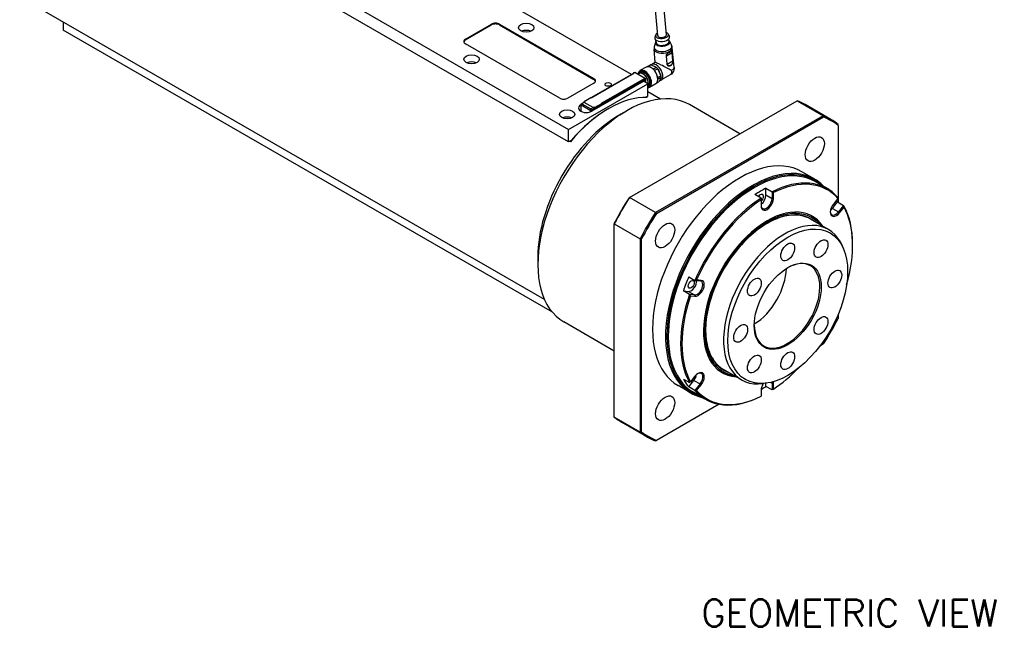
# Model space of a CAD drawing. Extents: x 15486 to 17171, y -1022 to 176.
# Tile 11 of 24: x 16568 to 16823, y -199 to -40. Entities that reach past the tile are written whole.
import ezdxf

# ---------------------------------------------------------------- set-up
doc = ezdxf.new("R2010")
doc.units = 0
doc.header["$LTSCALE"] = 25.4
doc.layers.get('0').update_dxf_attribs({"linetype": 'CONTINUOUS'})
doc.layers.add('ATA-TEXT', color=7, linetype='CONTINUOUS', lineweight=25)
doc.styles.get("Standard").update_dxf_attribs({"font": 'simplex.shx'})

msp = doc.modelspace()

# ---------------------------------------------------------------- linework, layer by layer
for p, q in [((16709.9978154, -71.6085924), (16579.1830609, 3.9173413)), ((16588.1986723, 1.978162), (16709.9978154, -68.3426061)), ((16726.3173374, -54.0862856), (16671.9914396, -22.721214)), ((16703.7738345, -112.4541505), (16567.8953715, -34.0046833)), ((16733.0705972, -44.058352), (16732.3197843, -35.5060621)), ((16735.3119764, -43.8615793), (16734.5611634, -35.3092895)), ((16579.1830609, -40.5216338), (16579.1830609, -42.6229638)), ((16705.8067428, -115.7291806), (16579.1830609, -42.6229638)), ((16683.3045344, -44.9703914), (16690.0220488, -41.0920327)), ((16683.3045344, -45.1745156), (16690.0220488, -41.2961568)), ((16690.0220488, -41.0920327), (16690.0220488, -41.2961568)), ((16692.1433692, -41.2961568), (16692.1433692, -41.0920327)), ((16692.1433692, -41.0920327), (16716.5385531, -55.1765987)), ((16692.1433692, -41.2961568), (16716.5385531, -55.3807229)), ((16683.3045344, -45.1745156), (16683.3045344, -44.9703914)), ((16732.5121891, -45.8306878), (16732.1885325, -46.9391909)), ((16732.5411543, -43.9331687), (16732.3511769, -44.5705909)), ((16732.6766212, -45.8596714), (16732.6215594, -45.2324782)), ((16735.8115088, -43.6460614), (16736.1096439, -44.2406318)), ((16736.0137857, -45.5666988), (16735.9587239, -44.9395057)), ((16736.1706525, -45.5095081), (16736.6825025, -46.5446613)), ((16707.6997183, -60.2797023), (16683.3045344, -46.1951363)), ((16732.4250631, -50.9984092), (16732.1249462, -47.5798661)), ((16737.0061475, -50.6071817), (16736.8139247, -48.4176279)), ((16737.3100692, -52.3281207), (16736.8567467, -47.1644573)), ((16735.2831846, -49.3014011), (16735.4754074, -51.4909549)), ((16735.3231372, -49.2863035), (16736.789425, -48.4397419)), ((16735.51536, -51.4758573), (16735.3231372, -49.2863035)), ((16735.51536, -51.4758573), (16736.9816479, -50.6292957)), ((16736.789425, -48.4397419), (16736.9816479, -50.6292957)), ((16730.0670848, -52.215451), (16728.4760946, -53.1340097)), ((16730.3559802, -52.1085084), (16731.0242565, -51.7226788)), ((16731.3503456, -51.6364204), (16730.5653346, -52.0896468)), ((16731.3503456, -51.6364204), (16732.7137252, -52.2554575)), ((16732.4289527, -50.9961636), (16731.5261207, -51.5174138)), ((16731.8920998, -52.7298231), (16732.7137252, -52.2554575)), ((16733.0826643, -52.6572906), (16732.2605184, -53.1319568)), ((16733.0826643, -52.6572906), (16733.8904371, -54.4029828)), ((16733.895324, -54.358499), (16733.1049247, -52.650353)), ((16715.852157, -60.1283603), (16726.8830228, -53.759687)), ((16715.8668017, -60.1368154), (16726.9330228, -53.7477297)), ((16729.4432519, -55.8910332), (16716.008223, -63.6477507)), ((16716.5385531, -55.1765987), (16716.5385531, -55.3807229)), ((16729.5493179, -55.2582484), (16718.4477144, -61.6677621)), ((16718.5330968, -61.7001163), (16729.5493179, -55.339898)), ((16718.5538074, -61.9331079), (16729.4432519, -55.6460842)), ((16718.5684521, -61.8430032), (16729.4962849, -55.533816)), ((16718.5684521, -61.883828), (16729.4078965, -55.6256718)), ((16726.8123121, -53.7477297), (16726.8123121, -53.8005118)), ((16726.8269568, -53.7920567), (16726.8269568, -53.7681421)), ((16726.8269568, -53.7681421), (16726.8476675, -53.7800994)), ((16726.8373121, -53.7044284), (16727.1201548, -53.5411291)), ((16726.8623121, -53.7069049), (16727.1451548, -53.5436055)), ((16726.9330228, -53.7477297), (16726.8623121, -53.7069049)), ((16727.1451548, -53.5436055), (16729.9028713, -55.1357739)), ((16727.1701548, -53.5411291), (16729.9278713, -55.1332974)), ((16728.2914752, -53.875685), (16728.0205489, -54.0321044)), ((16728.6553839, -53.6078472), (16728.2664752, -53.8323838)), ((16729.4078965, -55.6256718), (16729.4432519, -55.6460842)), ((16729.4682519, -55.6436078), (16729.4328965, -55.6231954)), ((16730.503912, -56.5034057), (16729.4432519, -55.8910332)), ((16729.4786072, -55.6664967), (16729.4786072, -55.9114456)), ((16729.5139625, -55.931858), (16729.5139625, -55.5440222)), ((16729.5139625, -55.5440222), (16729.5493179, -55.5644346)), ((16729.5493179, -55.2582484), (16729.5493179, -55.339898)), ((16729.6200286, -55.2990732), (16729.5493179, -55.2582484)), ((16729.5493179, -55.5644346), (16729.5493179, -55.339898)), ((16729.5493179, -55.339898), (16729.5846732, -55.3603104)), ((16729.5846732, -55.3603104), (16729.5846732, -55.9726829)), ((16729.9028713, -55.1357739), (16729.6200286, -55.2990732)), ((16729.6553839, -55.3603104), (16729.9382266, -55.1970111)), ((16729.6553839, -56.0135077), (16729.6553839, -55.3603104)), ((16729.9382266, -55.1970111), (16729.9382266, -56.176807)), ((16729.9528713, -56.1852621), (16729.9528713, -55.1765987)), ((16732.8041476, -56.3488587), (16733.3776801, -56.0177295)), ((16733.0691504, -54.8771529), (16733.8904371, -54.4029828)), ((16733.933287, -54.8910743), (16733.1141382, -55.3640101)), ((16733.933287, -54.8910743), (16733.3776801, -56.0177295)), ((16736.3172, -54.2361105), (16733.9011207, -55.6310345)), ((16733.9333799, -54.7887628), (16733.9333799, -54.8704125)), ((16716.5385531, -56.4013436), (16709.8210387, -60.2797023)), ((16709.9978154, -68.3426061), (16730.503912, -56.5034057)), ((16730.503912, -59.769392), (16730.503912, -56.5034057)), ((16730.6553839, -57.0719488), (16730.503912, -57.1594012)), ((16733.7738345, -60.4926262), (16730.503912, -58.6047356)), ((16732.5670848, -56.545578), (16730.9760946, -57.4641367)), ((16714.0136794, -61.1370237), (16714.0136794, -61.2854644)), ((16714.028324, -61.1574362), (16714.028324, -61.2770093)), ((16714.028324, -61.1574362), (16714.1343901, -61.2186734)), ((16714.0386794, -61.0937225), (16715.771091, -60.0935142)), ((16714.0636794, -61.0961989), (16715.796091, -60.0959906)), ((16714.2758114, -61.2186734), (16714.0636794, -61.0961989)), ((16715.796091, -60.0959906), (16715.8668017, -60.1368154)), ((16725.7697806, -85.9769207), (16769.179169, -60.9144987)), ((16730.503912, -59.769392), (16730.0306998, -60.0426012)), ((16730.1944546, -59.9480573), (16730.3712313, -60.0501194)), ((16769.179169, -60.9144987), (16775.8966834, -64.7928574)), ((16713.1772833, -63.5661011), (16713.1772833, -63.6462975)), ((16713.1797959, -62.0147576), (16713.1843543, -62.0121258)), ((16713.1797959, -62.0147576), (16713.1797959, -63.5456887)), ((16713.1843543, -61.916778), (16713.1843543, -63.5661011)), ((16713.2505066, -63.6866293), (16713.2505066, -63.6681631)), ((16713.4203805, -63.7662399), (16713.2505066, -63.6681631)), ((16713.2575776, -62.0188401), (16715.583959, -63.3619769)), ((16713.2575776, -63.6681631), (16713.2575776, -62.0188401)), ((16713.2575776, -63.6681631), (16713.4450378, -63.7763933)), ((16713.3093543, -61.7002716), (16713.9422149, -61.3348894)), ((16714.0672149, -61.3472716), (16713.4343543, -61.7126538)), ((16713.4343543, -61.7126538), (16715.7607357, -63.0557907)), ((16714.1154561, -61.2267036), (16713.9386794, -61.3287657)), ((16714.0636794, -61.3411479), (16714.2758114, -61.2186734)), ((16716.3971318, -62.6883673), (16714.0636794, -61.3411479)), ((16716.3935962, -62.6904085), (16714.0672149, -61.3472716)), ((16715.583959, -63.3619769), (16715.583959, -63.8345819)), ((16715.7607357, -63.0557907), (16716.3935962, -62.6904085)), ((16716.5703729, -62.9965947), (16715.9375123, -63.3619769)), ((16715.9375123, -63.3619769), (16715.9375123, -63.6866293)), ((16716.6092638, -62.5658928), (16716.3971318, -62.6883673)), ((16716.5703729, -63.3231933), (16716.5703729, -62.9965947)), ((16716.5739085, -62.9945535), (16716.7506851, -62.8924914)), ((16716.5739085, -62.9945535), (16716.5739085, -63.3211521)), ((16716.8213958, -62.6883673), (16716.6092638, -62.5658928)), ((16716.6799745, -62.6883673), (16716.7860405, -62.7496045)), ((16716.7860405, -62.9129038), (16716.7506851, -62.8924914)), ((16716.7506851, -63.21909), (16716.7506851, -62.9537286)), ((16716.7860405, -62.7496045), (16716.7860405, -62.9129038)), ((16716.8213958, -62.9741411), (16716.7860405, -62.9537286)), ((16716.7860405, -63.1986776), (16716.7860405, -62.9537286)), ((16718.5184521, -61.7085714), (16716.8213958, -62.6883673)), ((16716.8213958, -63.1782652), (16716.8213958, -62.9741411)), ((16716.8567512, -62.7496045), (16718.5538074, -61.7698086)), ((16718.5538074, -61.9331079), (16716.8567512, -62.9129038)), ((16716.8567512, -62.9129038), (16716.8567512, -62.7496045)), ((16718.4477144, -61.6677621), (16718.5184521, -61.7085714)), ((16718.4977438, -61.6797052), (16718.5434521, -61.7060949)), ((16718.5538074, -61.7698086), (16718.5538074, -61.9331079)), ((16718.5684521, -61.7493962), (16718.5684521, -61.9126955)), ((16720.2508637, -63.0353783), (16720.4276404, -62.9333162)), ((16723.2560675, -64.5663094), (16725.0238345, -63.5456887)), ((16754.341854, -69.4808265), (16741.2738345, -61.9360019)), ((16777.9419892, -65.7858628), (16771.2244748, -61.9075041)), ((16775.8966834, -64.7928574), (16732.487295, -89.8552795)), ((16732.7289588, -90.1240031), (16776.008573, -65.1365062)), ((16709.9978154, -71.6085924), (16709.9978154, -68.3426061)), ((16779.82461, -67.3396963), (16779.82461, -67.0606469)), ((16779.82461, -67.3396963), (16779.82461, -87.25599)), ((16710.6902021, -71.2088427), (16709.9978154, -71.6085924)), ((16710.4840495, -71.5319891), (16710.3072728, -71.4299271)), ((16773.7275231, -81.2504981), (16770.3687659, -79.3113187)), ((16757.9042998, -83.5498549), (16758.0810765, -83.4477928)), ((16761.0862803, -85.3869722), (16761.0862803, -83.6017483)), ((16761.0862803, -83.6017483), (16762.6772706, -84.520307)), ((16777.013057, -83.7247522), (16773.8310765, -81.8876349)), ((16725.657891, -86.0415202), (16725.7697806, -85.9769207)), ((16732.487295, -89.8552795), (16725.7697806, -85.9769207)), ((16759.8488435, -86.1533001), (16758.2578532, -85.2347415)), ((16759.8488435, -86.1533001), (16759.8488435, -86.5758772)), ((16759.8488435, -86.5758772), (16759.8488435, -88.1426482)), ((16762.6772706, -86.3055309), (16761.0862803, -85.3869722)), ((16762.6772706, -84.520307), (16762.6772706, -86.3055309)), ((16762.6772706, -86.3055309), (16763.030824, -86.3055309)), ((16763.030824, -86.3055309), (16763.030824, -84.7387599)), ((16779.7313106, -86.2303872), (16778.5562323, -87.6922044)), ((16778.2910673, -88.8092599), (16779.6299852, -87.1436233)), ((16778.2910673, -88.8092599), (16779.8820575, -89.7278185)), ((16779.6299852, -87.1436233), (16781.2209755, -88.062182)), ((16781.2209755, -88.062182), (16779.8820575, -89.7278185)), ((16780.1472226, -89.9556263), (16781.3223008, -88.493809)), ((16777.2860278, -94.2746568), (16772.619123, -91.5802181)), ((16779.8820575, -89.7278185), (16780.1472226, -89.9556263)), ((16721.841854, -92.6510903), (16721.841854, -92.7802892)), ((16721.841854, -142.9051334), (16721.841854, -92.7802892)), ((16721.841854, -92.7802892), (16728.5593684, -96.658648)), ((16728.5593684, -96.658648), (16728.5593684, -146.7834921)), ((16728.9129218, -146.7085669), (16728.9129218, -96.7335732)), ((16781.2243515, -99.4207094), (16780.898619, -98.624067)), ((16783.5369206, -98.3488554), (16783.5369206, -98.1447313)), ((16702.0428641, -101.3086555), (16702.0428641, -103.349897)), ((16741.1283619, -106.5441188), (16742.7193521, -107.4626774)), ((16742.7193521, -107.4626774), (16744.0582701, -107.5822648)), ((16744.3234351, -107.4565191), (16743.1483569, -107.3515653)), ((16744.0582701, -107.5822648), (16744.3234351, -107.4565191)), ((16739.7141483, -110.1890425), (16741.0530662, -110.3086298)), ((16741.3051386, -111.1076011), (16739.7141483, -110.1890425)), ((16741.0530662, -110.3086298), (16742.6440565, -111.2271885)), ((16742.6440565, -111.2271885), (16741.3051386, -111.1076011)), ((16741.5573666, -111.4521045), (16742.7324448, -111.5570583)), ((16742.6440565, -111.2271885), (16742.7324448, -111.5570583)), ((16779.82461, -116.2197912), (16779.82461, -117.31469)), ((16721.841854, -125.7724777), (16708.7738345, -118.2276532)), ((16735.8072129, -121.8231321), (16735.8072129, -122.0272563)), ((16776.008573, -123.9242601), (16775.0603628, -124.4717095)), ((16742.7324448, -132.2576027), (16741.5573666, -133.71942)), ((16754.7860278, -133.2458), (16750.119123, -130.5513613)), ((16741.7275231, -136.6761239), (16738.3687659, -134.7369445)), ((16739.7141483, -133.0283642), (16741.3051386, -133.9469229)), ((16741.1283619, -135.0402948), (16742.4672798, -133.3746582)), ((16742.7193521, -135.9588534), (16741.1283619, -135.0402948)), ((16742.4672798, -133.3746582), (16744.0582701, -134.2932169)), ((16744.0582701, -134.2932169), (16742.7193521, -135.9588534)), ((16743.1483569, -135.9828418), (16744.3234351, -134.5210246)), ((16744.0582701, -134.2932169), (16744.3234351, -134.5210246)), ((16761.2118019, -134.0834621), (16760.3590231, -134.1996907)), ((16761.0862803, -134.9372461), (16761.0862803, -134.1005699)), ((16762.6772706, -135.8558047), (16761.0862803, -134.9372461)), ((16762.3366465, -133.8739214), (16762.6772706, -134.0705808)), ((16762.6772706, -134.0705808), (16762.6772706, -135.8558047)), ((16762.6772706, -134.0705808), (16763.030824, -134.0705808)), ((16763.030824, -135.6373518), (16763.030824, -134.0705808)), ((16745.513057, -138.2843526), (16742.3310765, -136.4472353)), ((16759.8488435, -135.9076981), (16759.8488435, -137.4744691)), ((16759.8488435, -137.4887979), (16759.8488435, -137.4744691)), ((16748.9507157, -139.5461213), (16732.7289588, -148.9117569)), ((16728.5593684, -146.7834921), (16721.841854, -142.9051334)), ((16730.4419892, -148.0582762), (16723.7244748, -144.1799174)), ((16732.487295, -149.0512816), (16732.7289588, -148.9117569))]:
    msp.add_line(p, q)
for centre, radius, start, end in [((16726.8623121, -53.7477297), 0.05, 120.000000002, 180), ((16727.1451548, -53.5844304), 0.05, 59.999999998, 119.999999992), ((16729.9028713, -55.1765987), 0.05, 0, 60.000000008), ((16714.0636794, -61.1370237), 0.05, 120.000000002, 180), ((16713.4343543, -61.916778), 0.25, 120, 180), ((16718.5184521, -61.7493962), 0.05, 0, 59.999999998)]:
    msp.add_arc(centre, radius, start, end)
for centre, major_axis, ratio, start_param, end_param in [((16691.082709, -41.7044051), (-1.5, 0), 0.5773502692, 3.926990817, 5.4977871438), ((16691.082709, -41.9085293), (-1.5, 0), 0.5773502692, 3.926990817, 5.4977871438), ((16699.0376603, -43.8477086), (-2, 0), 0.5773502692, 4.0614168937, 5.3633610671), ((16734.1912868, -43.9599657), (-1.6685823, -0.1464863), 0.5127827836, 5.4488115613, 10.2591517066), ((16684.3651946, -45.5827639), (-1.5, 0), 0.5773502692, 5.4977871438, 7.0685834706), ((16684.3651946, -45.786888), (-1.5, 0), 0.5773502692, 5.4977871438, 6.1650596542), ((16734.2475978, -44.6013874), (-1.9176244, -0.1683499), 0.5127827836, 6.0827499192, 9.6252133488), ((16734.3578789, -45.8575674), (-1.8654078, -0.1637658), 0.5127827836, 6.0859233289, 9.622039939), ((16734.3527116, -45.798708), (-1.7707561, -0.1554562), 0.5127827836, 5.9418225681, 9.7661406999), ((16734.3527116, -45.798708), (-1.7681991, -0.1552317), 0.5127827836, 5.9459165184, 9.7620467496), ((16734.3452035, -45.7131851), (-1.6685823, -0.1464863), 0.5127827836, 0, 3.1415926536), ((16734.1912868, -43.9599657), (1.1206896, 0.0983863), 0.5127827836, 3.1415926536, 6.2831853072), ((16734.4557343, -46.9722091), (-2.2914229, -0.201166), 0.5127827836, 6.0859233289, 9.622039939), ((16734.4908465, -47.3721617), (-2.3659002, -0.2077044), 0.5127827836, 0, 3.1415926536), ((16736.7189153, -48.4077672), (0.0998435, 0.0087653), 0.5127827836, 5.4505125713, 5.9226280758), ((16684.8955247, -52.0126745), (-2, 0), 0.5773502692, 4.0614168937, 5.3633610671), ((16734.9233294, -52.2984483), (2.4971955, -1.2994818), 0.0459580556, 0.8624998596, 3.112312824), ((16735.2527051, -49.2542841), (-0.0998435, -0.0087653), 0.5127827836, 1.8357098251, 2.3078253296), ((16736.9111382, -50.597321), (0.0998435, 0.0087653), 0.5127827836, 5.4505125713, 5.9226280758), ((16729.7260946, -55.2990732), (1.25, -2.1650635), 0.5773502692, 5.9533858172, 10.0714472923), ((16729.6200286, -55.3603104), (1.175, -2.0351597), 0.5773502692, 6.0586474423, 9.9976388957), ((16729.2664752, -55.5644346), (-1, 1.7320508), 0.5773502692, 3.4216303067, 6.5072605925), ((16729.6200286, -55.3603104), (1.025, -1.7753521), 0.5773502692, 6.1535399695, 9.6460924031), ((16731.3170848, -54.3805145), (-1.25, 2.1650635), 0.5773502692, 3.1415926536, 6.2831853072), ((16732.2009683, -53.8702042), (-1.225, 2.1217622), 0.5773502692, 6.0110301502, 6.2445047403), ((16732.7136207, -53.5742242), (-1.1875, 2.0568103), 0.5773502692, 2.8530369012, 6.4323127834), ((16732.2009683, -53.8702042), (-1.225, 2.1217622), 0.5773502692, 4.963832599, 5.1973071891), ((16732.271679, -53.8293793), (1.175, -2.0351597), 0.5773502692, 1.8309304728, 2.047024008), ((16732.7136207, -53.5742242), (0.725, -1.2557368), 0.5773502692, 0.9215635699, 1.9091933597), ((16735.4449227, -51.4438345), (0.0998524, 0.0087661), 0.5127827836, 4.9794168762, 5.4494038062), ((16715.4778929, -55.7889711), (1.5, 0), 0.5773502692, 5.4977871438, 7.0685834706), ((16715.4778929, -55.9930953), (1.5, 0), 0.5773502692, 0.118125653, 0.7853981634), ((16726.8623121, -53.7477297), (-0.05, 0), 0.5773502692, 0, 0.7853981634), ((16726.8623121, -53.7477297), (-0.025, -0.0433013), 0.5773502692, 3.926990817, 5.4977871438), ((16726.8623121, -53.7477297), (-0.025, 0.0433013), 0.5773502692, 5.4977871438, 6.2831853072), ((16726.9330228, -53.7885545), (0.0707107, 0), 0.5773502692, 1.5707963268, 2.3561944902), ((16727.1451548, -53.5844304), (-0.025, 0.0433013), 0.5773502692, 5.4977871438, 6.2831853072), ((16727.1451548, -53.5844304), (0.025, 0.0433013), 0.5773502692, 0, 0.7853981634), ((16729.2664752, -55.5644346), (0.975, -1.6887495), 0.5773502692, 0.3285241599, 3.1415926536), ((16729.4078965, -55.6664967), (0.025, 0.0433013), 0.5773502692, 0, 0.7853981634), ((16729.4432519, -55.6869091), (0.025, 0.0433013), 0.5773502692, 5.4977871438, 7.0685834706), ((16729.4962849, -55.5950532), (0.0375, 0.0649519), 0.5773502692, 5.4977871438, 7.0685834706), ((16729.4609295, -55.5746408), (0.0375, 0.0649519), 0.5773502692, 5.4977871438, 5.7923026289), ((16729.6200286, -55.339898), (0.025, 0.0433013), 0.5773502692, 0.7853981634, 2.3561944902), ((16729.6200286, -55.339898), (-0.05, 0), 0.5773502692, 0.7853981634, 2.3561944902), ((16729.6200286, -55.339898), (0.025, -0.0433013), 0.5773502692, 0.7853981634, 2.3561944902), ((16729.9028713, -55.1765987), (0.025, 0.0433013), 0.5773502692, 0, 0.7853981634), ((16729.9028713, -55.1765987), (-0.025, 0.0433013), 0.5773502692, 3.926990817, 5.4977871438), ((16729.9028713, -55.1765987), (0.05, 0), 0.5773502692, 5.4977871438, 6.2831853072), ((16732.2009683, -53.8702042), (-1.225, 2.1217622), 0.5773502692, 3.9166350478, 4.1501096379), ((16732.271679, -53.8293793), (1.175, -2.0351597), 0.5773502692, 0.7853981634, 0.9998264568), ((16725.0238345, -90.0818275), (-16.25, -28.1458256), 0.5773502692, 3.1415926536, 6.2831853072), ((16708.7603785, -59.6673299), (1.5, 0), 0.5773502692, 3.926990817, 5.4977871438), ((16720.4276404, -87.4282137), (15, 25.9807621), 0.5773502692, 0.297528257, 1.2732680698), ((16714.0636794, -61.1370237), (-0.05, 0), 0.5773502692, 0, 0.7853981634), ((16714.0636794, -61.1370237), (-0.025, -0.0433013), 0.5773502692, 3.926990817, 5.4977871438), ((16714.0636794, -61.1370237), (-0.025, 0.0433013), 0.5773502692, 5.4977871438, 6.2831853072), ((16715.796091, -60.1368154), (-0.025, 0.0433013), 0.5773502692, 5.4977871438, 6.2831853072), ((16747.4744748, -103.0437108), (23.75, 41.1362067), 0.5773502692, 0, 0.0827877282), ((16720.2508637, -87.3261516), (-14.875, -25.7642558), 0.5773502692, 3.926990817, 4.3987805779), ((16714.5940095, -62.8312542), (-2, 0), 0.5773502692, 5.4977871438, 8.6393797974), ((16713.4272833, -63.5661011), (-0.25, 0), 0.5773502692, 6.0447796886, 7.0685834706), ((16713.4343543, -61.916778), (-0.25, 0), 0.5773502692, 0, 0.7853981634), ((16713.4343543, -63.5661011), (-0.25, 0), 0.5773502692, 0, 0.7853981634), ((16713.4343543, -61.916778), (-0.125, -0.2165064), 0.5773502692, 3.926990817, 5.4977871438), ((16713.4343543, -61.916778), (-0.125, 0.2165064), 0.5773502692, 5.4977871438, 6.2831853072), ((16714.0636794, -61.545272), (-0.125, 0.2165064), 0.5773502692, 5.4977871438, 6.5215909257), ((16714.0672149, -61.5513958), (-0.125, 0.2165064), 0.5773502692, 5.4977871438, 6.2831853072), ((16714.2404561, -61.44321), (-0.125, 0.2165064), 0.5773502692, 6.1412882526, 6.2831853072), ((16715.7607357, -63.2599149), (0.125, 0.2165064), 0.5773502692, 0.7853981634, 2.3561944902), ((16715.7607357, -63.2599149), (-0.25, 0), 0.5773502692, 0.7853981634, 2.3561944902), ((16715.7607357, -63.2599149), (0.125, -0.2165064), 0.5773502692, 0.7853981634, 2.3561944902), ((16716.3935962, -62.8945326), (-0.125, 0.2165064), 0.5773502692, 3.926990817, 5.4977871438), ((16716.3971318, -62.8924914), (0.125, -0.2165064), 0.5773502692, 0.7853981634, 2.3561944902), ((16716.5739085, -62.7904293), (-0.125, 0.2165064), 0.5773502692, 3.926990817, 4.854286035), ((16716.8037182, -62.92311), (0.0375, 0.0649519), 0.5773502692, 1.5707963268, 2.3561944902), ((16716.8213958, -62.7291921), (0.025, 0.0433013), 0.5773502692, 0.7853981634, 2.3561944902), ((16716.8213958, -62.7291921), (0.05, 0), 0.5773502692, 3.926990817, 5.4977871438), ((16716.8213958, -62.8924914), (-0.05, 0), 0.5773502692, 0.7853981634, 2.3561944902), ((16716.8213958, -62.9333162), (0.025, 0.0433013), 0.5773502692, 1.5437288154, 2.3561944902), ((16716.8213958, -62.7291921), (0.025, -0.0433013), 0.5773502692, 0.7853981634, 2.3561944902), ((16716.8567512, -62.9537286), (0.025, 0.0433013), 0.5773502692, 0.7853981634, 2.3561944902), ((16718.4477414, -61.7085925), (0.0707107, 0.0000316), 0.5774281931, 0.785108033, 1.5709197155), ((16718.5184521, -61.7493962), (0.025, 0.0433013), 0.5773502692, 0, 0.7853981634), ((16718.5184521, -61.7493962), (-0.025, 0.0433013), 0.5773502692, 3.926990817, 5.4977871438), ((16718.5184521, -61.7493962), (0.05, 0), 0.5773502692, 5.4977871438, 6.2831853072), ((16718.5184521, -61.9126955), (0.05, 0), 0.5773502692, 5.4977871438, 6.2831853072), ((16723.2560675, -89.0612068), (15, 25.9807621), 0.5773502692, 0.7853981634, 2.3561944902), ((16709.644262, -66.3013646), (-2, 0), 0.5773502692, 4.0614168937, 5.3633610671), ((16754.1919892, -106.9220695), (23.75, 41.1362067), 0.5773502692, 6.2003975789, 6.3659730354), ((16754.3687659, -107.0241316), (23.625, 40.9197003), 0.5773502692, 6.2023345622, 6.3640360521), ((16754.3687659, -107.0241316), (-16, -27.7128129), 0.5773502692, 3.1415926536, 6.2831853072), ((16757.7275231, -108.963311), (16, 27.7128129), 0.5773502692, 6.1061776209, 9.6017856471), ((16757.9042998, -109.065373), (-15.875, -27.4963066), 0.5773502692, 3.0160190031, 6.4087589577), ((16758.0810765, -109.1674351), (-15.75, -27.2798002), 0.5773502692, 3.1415926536, 6.2831853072), ((16761.263057, -111.0045524), (15.75, 27.2798002), 0.5773502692, 6.0849207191, 7.0050486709), ((16761.4398337, -111.1066145), (15.625, 27.0632939), 0.5773502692, 6.0934482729, 6.996521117), ((16757.9042998, -109.065373), (-15.625, -27.0632939), 0.5773502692, 3.926990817, 5.4977871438), ((16759.6720668, -110.0859938), (15.75, 27.2798002), 0.5773502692, 0.7218633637, 0.8489329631), ((16747.4744748, -103.0437108), (23.75, 41.1362067), 0.5773502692, 1.4880085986, 1.653584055), ((16747.2976981, -102.9416487), (-23.625, -40.9197003), 0.5773502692, 4.6315382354, 4.7932397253), ((16761.263057, -111.0045524), (-15.75, -27.2798002), 0.5773502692, 3.9905256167, 4.9106535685), ((16761.4398337, -111.1066145), (15.625, 27.0632939), 0.5773502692, 0.857460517, 1.760533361), ((16759.6720668, -86.2034688), (0.5625, 0.9742786), 0.5773502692, 4.1510839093, 7.7365244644), ((16759.6720668, -86.2034688), (1, 1.7320508), 0.5773502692, 4.0523186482, 5.4977871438), ((16761.263057, -87.1220274), (-1, -1.7320508), 0.5773502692, 5.4977871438, 8.6393797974), ((16761.4398337, -87.2240895), (-1.125, -1.9485572), 0.5773502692, 5.4977871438, 8.6393797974), ((16761.4398337, -111.1066145), (-11.6875, -20.2433438), 0.5773502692, 2.8671147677, 6.5576631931), ((16761.4398337, -111.1066145), (11.5000947, 19.9187484), 0.5773502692, 6.0742524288, 9.6337108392), ((16761.4398337, -111.1066145), (11.3, 19.5721741), 0.5773502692, 6.1890784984, 9.5188847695), ((16779.3517275, -88.8239153), (-1.125, -1.9485572), 0.5773502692, 4.4505895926, 7.5921822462), ((16777.5839605, -87.8032946), (1, 1.7320508), 0.5773502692, 4.0836221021, 4.4505895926), ((16759.6720668, -110.0859938), (15.75, 27.2798002), 0.5773502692, 5.9578511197, 5.9843913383), ((16761.263057, -111.0045524), (15.75, 27.2798002), 0.5773502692, 5.4977871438, 5.9578511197), ((16761.4398337, -111.1066145), (15.625, 27.0632939), 0.5773502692, 5.1205345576, 5.9493235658), ((16754.1919892, -106.9220695), (-23.75, -41.1362067), 0.5773502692, 4.6296012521, 4.7951767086), ((16754.3687659, -107.0241316), (23.625, 40.9197003), 0.5773502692, 1.4899455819, 1.6516470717), ((16766.0360278, -113.7602284), (11.25, 19.4855716), 0.5773502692, 5.8626509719, 9.8453122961), ((16760.997892, -110.8514593), (11.6875, 20.2433438), 0.5773502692, 6.0087074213, 6.2642775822), ((16779.1749508, -88.7218533), (-1, -1.7320508), 0.5773502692, 5.5584829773, 7.5921822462), ((16760.7735933, -110.7219604), (11.7194216, 20.2986337), 0.5773502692, 5.9991947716, 6.1107775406), ((16766.5663579, -114.0664146), (6, 10.3923048), 0.5773502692, 2.3665576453, 7.0582203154), ((16757.9042998, -109.065373), (-6, -10.3923048), 0.5773502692, 0.807093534, 2.3344991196), ((16759.6720668, -110.0859938), (15.75, 27.2798002), 0.5773502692, 1.7690609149, 1.8961305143), ((16741.760173, -108.486168), (-1, -1.7320508), 0.5773502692, 0.2617993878, 2.4614534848), ((16743.3511633, -109.4047266), (1, 1.7320508), 0.5773502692, 3.4033920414, 6.544984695), ((16743.52794, -109.5067887), (-1.125, -1.9485572), 0.5773502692, 0.2617993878, 3.4033920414), ((16761.263057, -111.0045524), (-15.75, -27.2798002), 0.5773502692, 5.0377231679, 5.9578511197), ((16761.4398337, -111.1066145), (-15.625, -27.0632939), 0.5773502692, 5.0462507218, 5.9493235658), ((16754.3687659, -107.0241316), (-23.625, -40.9197003), 0.5773502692, 1.4899455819, 1.6516470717), ((16741.760173, -132.3686929), (1, 1.7320508), 0.5773502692, 4.4505895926, 5.3411558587), ((16743.52794, -133.3893137), (1.125, 1.9485572), 0.5773502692, 4.4505895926, 7.5921822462), ((16743.3511633, -133.2872516), (1, 1.7320508), 0.5773502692, 4.4505895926, 7.007887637), ((16760.997892, -110.8514593), (-11.6875, -20.2433438), 0.5773502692, 0.018907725, 0.2744778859), ((16760.7735933, -110.7219604), (-11.7194216, -20.2986337), 0.5773502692, 0.1724077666, 0.2839905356), ((16761.4398337, -111.1066145), (-15.625, -27.0632939), 0.5773502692, 0.857460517, 1.1626507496), ((16759.6720668, -110.0859938), (-15.75, -27.2798002), 0.5773502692, 5.9578511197, 6.0849207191), ((16761.4398337, -134.9891395), (-1.125, -1.9485572), 0.5773502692, 4.6364360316, 5.4977871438), ((16759.6720668, -110.0859938), (-15.75, -27.2798002), 0.5773502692, 0.793780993, 0.8489329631), ((16761.263057, -134.8870774), (-1, -1.7320508), 0.5773502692, 2.3561944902, 2.5338463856), ((16761.4398337, -134.9891395), (1.125, 1.9485572), 0.5773502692, 5.4977871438, 5.7118611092), ((16761.263057, -111.0045524), (-15.75, -27.2798002), 0.5773502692, 6.0849207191, 7.0050486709), ((16761.4398337, -111.1066145), (-15.625, -27.0632939), 0.5773502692, 6.0934482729, 6.996521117), ((16747.4744748, -103.0437108), (-23.75, -41.1362067), 0.5773502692, 6.2003975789, 6.2831853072), ((16754.1919892, -106.9220695), (-23.75, -41.1362067), 0.5773502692, 6.2003975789, 6.3659730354), ((16754.3687659, -107.0241316), (-23.625, -40.9197003), 0.5773502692, 6.2023345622, 6.3640360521)]:
    msp.add_ellipse(centre, major_axis=major_axis, ratio=ratio, start_param=start_param, end_param=end_param)
for centre, major_axis in [((16699.0376603, -42.0105913), (2, 0)), ((16684.8955247, -50.1755571), (2, 0)), ((16720.2508637, -56.7075298), (0.8105, 0)), ((16709.644262, -64.4642473), (2, 0)), ((16773.7437659, -73.4656472), (-1.75, -3.0310889)), ((16766.7431346, -114.1684767), (-10.9613249, -18.9855716)), ((16734.9937659, -95.8379701), (1.75, 3.0310889)), ((16775.3681346, -99.2295385), (1.26325, 2.1880132)), ((16766.7431346, -100.0839107), (1.26325, 2.1880132)), ((16766.7431346, -114.1684767), (6.125, 10.6088112)), ((16758.1181346, -109.1888306), (1.26325, 2.1880132)), ((16778.9407266, -107.1261937), (-1.26325, -2.1880132)), ((16741.760173, -108.486168), (0.5625, 0.9742786)), ((16775.3681346, -119.1481227), (-1.26325, -2.1880132)), ((16754.5455426, -121.2107597), (1.26325, 2.1880132)), ((16758.1181346, -129.1074149), (-1.26325, -2.1880132)), ((16766.7431346, -128.2530427), (-1.26325, -2.1880132)), ((16734.9937659, -140.582616), (1.75, 3.0310889))]:
    msp.add_ellipse(centre, major_axis=major_axis, ratio=0.5773502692)
for points, knots in [([(16732.6511168, -45.5691585), (16732.6255754, -45.6016903), (16732.6027176, -45.6350382), (16732.552116, -45.7214298), (16732.5283025, -45.7755006), (16732.5121891, -45.8306878)], [8.23907116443, 8.23907116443, 8.23907116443, 8.23907116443, 8.33803078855, 8.33803078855, 8.48993968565, 8.48993968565, 8.48993968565, 8.48993968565]), ([(16732.1885325, -46.9391909), (16732.1770582, -46.9784898), (16732.1667797, -47.018774), (16732.1489609, -47.1010251), (16732.1414216, -47.1429919), (16732.1293848, -47.2282195), (16732.1248882, -47.2714799), (16732.1191661, -47.3588169), (16732.1179412, -47.4028926), (16732.118891, -47.4913181), (16732.1210659, -47.5356667), (16732.1249462, -47.5798661)], [2.20675437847, 2.20675437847, 2.20675437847, 2.20675437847, 2.24620677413, 2.24620677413, 2.28565916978, 2.28565916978, 2.32511156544, 2.32511156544, 2.36456396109, 2.36456396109, 2.40401635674, 2.40401635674, 2.40401635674, 2.40401635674]), ([(16736.8139247, -48.4176279), (16736.803415, -48.297915), (16736.752908, -48.1141015), (16736.5265722, -48.0682336), (16736.0430848, -48.3349437), (16735.506212, -48.7187271), (16735.3007851, -49.084265), (16735.2753023, -49.2116164), (16735.2831846, -49.3014011)], [0, 0, 0, 0, 0.1428571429, 0.2857142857, 0.5714285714, 0.8571428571, 0.8928571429, 1, 1, 1, 1]), ([(16735.3231372, -49.2863035), (16735.3158388, -49.2031696), (16735.3397193, -49.0845974), (16735.5321018, -48.7419021), (16736.0374285, -48.3764122), (16736.5045659, -48.1206032), (16736.7294069, -48.1592723), (16736.7796938, -48.3288966), (16736.789425, -48.4397419)], [0, 0, 0, 0, 0.1071428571, 0.1428571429, 0.4285714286, 0.7142857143, 0.8571428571, 1, 1, 1, 1]), ([(16736.8567467, -47.1644573), (16736.8528664, -47.1202578), (16736.8472808, -47.0762087), (16736.8328089, -46.9889703), (16736.823923, -46.9457822), (16736.8030709, -46.8607781), (16736.7911055, -46.818963), (16736.7644029, -46.7371363), (16736.7496666, -46.6971251), (16736.7177891, -46.6192369), (16736.7006488, -46.5813598), (16736.6825025, -46.5446613)], [5.54560901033, 5.54560901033, 5.54560901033, 5.54560901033, 5.58506140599, 5.58506140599, 5.62451380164, 5.62451380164, 5.6639661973, 5.6639661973, 5.70341859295, 5.70341859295, 5.7428709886, 5.7428709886, 5.7428709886, 5.7428709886]), ([(16736.9816479, -50.6292957), (16736.9913791, -50.7401409), (16736.9791184, -51.0125272), (16736.8473942, -51.3885925), (16736.5437794, -51.7535125), (16736.0862359, -51.927038), (16735.6390105, -51.7847166), (16735.5250912, -51.5867026), (16735.51536, -51.4758573)], [0, 0, 0, 0, 0.1428571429, 0.2857142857, 0.4285714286, 0.7142857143, 0.8571428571, 1, 1, 1, 1]), ([(16736.4829212, -51.8017966), (16736.5347931, -51.7716159), (16736.6830837, -51.6656443), (16736.8772811, -51.4235345), (16737.0072923, -51.0204385), (16737.0166572, -50.7268946), (16737.0061475, -50.6071817)], [0, 0, 0, 0, 0.1424424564, 0.4282949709, 0.7141474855, 1, 1, 1, 1]), ([(16732.5670848, -56.545578), (16732.7006313, -56.4684749), (16732.8136896, -56.3567042), (16732.9909814, -56.0739839), (16733.0530746, -55.9007544), (16733.1204104, -55.5066501), (16733.1230117, -55.2837736), (16733.0669126, -54.8150972), (16733.0078622, -54.5692247), (16732.8349727, -54.0803226), (16732.7213355, -53.8373783), (16732.4510702, -53.3780086), (16732.294555, -53.1616295), (16731.9535295, -52.7764007), (16731.7690471, -52.6076836), (16731.3890218, -52.3351429), (16731.193489, -52.2315097), (16730.8106287, -52.1029558), (16730.6229866, -52.0775099), (16730.3109065, -52.1088151), (16730.1816941, -52.1492813), (16730.0670848, -52.215451)], [3.8206092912, 3.8206092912, 3.8206092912, 3.8206092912, 4.1173792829, 4.1173792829, 4.4283256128, 4.4283256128, 4.7534052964, 4.7534052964, 5.0800730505, 5.0800730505, 5.4056123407, 5.4056123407, 5.7306839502, 5.7306839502, 6.0563075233, 6.0563075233, 6.3830417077, 6.3830417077, 6.7075146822, 6.7075146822, 6.9622019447, 6.9622019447, 6.9622019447, 6.9622019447]), ([(16735.4756061, -51.4909093), (16735.4861122, -51.6105814), (16735.6083356, -51.8263483), (16736.0259314, -51.968615), (16736.3263249, -51.8926993), (16736.4829212, -51.8017966)], [0, 0, 0, 0, 0.2855765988, 0.5711531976, 1, 1, 1, 1]), ([(16737.3101546, -52.3268536), (16737.3285582, -52.5336949), (16737.3133802, -52.7460418), (16737.2202869, -53.1546236), (16737.1401062, -53.3558532), (16736.9216261, -53.7186141), (16736.7804077, -53.8842848), (16736.5256407, -54.1025559), (16736.4242703, -54.1744986), (16736.3176178, -54.2361696)], [0, 0, 0, 0, 0.12466310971, 0.12466310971, 0.25143188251, 0.25143188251, 0.37879637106, 0.37879637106, 0.45278450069, 0.45278450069, 0.45278450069, 0.45278450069]), ([(16736.5932142, -53.0566527), (16736.6595591, -53.3376122), (16736.67808, -53.8440293), (16736.4681755, -54.1491107), (16736.3176178, -54.2361696)], [0, 0, 0, 0, 0.14285714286, 0.28376971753, 0.28376971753, 0.28376971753, 0.28376971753]), ([(16737.310264, -52.3281047), (16737.3212492, -52.4559033), (16737.2168616, -52.7314197), (16736.8486607, -52.9595807), (16736.5932142, -53.0566527)], [0.73478586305, 0.73478586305, 0.73478586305, 0.73478586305, 0.85714285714, 1, 1, 1, 1]), ([(16714.1343901, -61.2186734), (16714.1498059, -61.2142232), (16714.1725766, -61.2107881), (16714.2227838, -61.2102256), (16714.2503537, -61.2130593), (16714.2758114, -61.2186734)], [-0.032701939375, -0.032701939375, -0.032701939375, -0.032701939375, -0.016350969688, -0.016350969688, 0, 0, 0, 0]), ([(16716.6799745, -62.6883673), (16716.6645586, -62.6661164), (16716.652317, -62.642467), (16716.6294236, -62.5996998), (16716.6189878, -62.5805908), (16716.6092638, -62.5658928)], [-0.032701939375, -0.032701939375, -0.032701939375, -0.032701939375, -0.016350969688, -0.016350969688, 0, 0, 0, 0]), ([(16772.619123, -91.5802181), (16772.2684162, -91.3777374), (16771.9011524, -91.2039318), (16770.211731, -90.5658682), (16768.7269238, -90.4184135), (16765.5608473, -90.8349448), (16763.8821568, -91.393664), (16760.4976159, -93.1586324), (16758.792559, -94.3627767), (16755.5258943, -97.2964209), (16753.9648724, -99.0254775), (16751.1454814, -102.8341223), (16749.8876986, -104.9131682), (16747.803505, -109.2101456), (16746.9774773, -111.4273422), (16745.8408317, -115.7741419), (16745.5302908, -117.9030135), (16745.4546745, -121.8558337), (16745.6894754, -123.6790955), (16746.677666, -126.8380624), (16747.4313428, -128.1721989), (16748.9177514, -129.7353082), (16749.4919361, -130.1892547), (16750.119123, -130.5513613)], [5.4977871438, 5.4977871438, 5.4977871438, 5.4977871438, 5.5921477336, 5.5921477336, 5.9147492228, 5.9147492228, 6.2348374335, 6.2348374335, 6.5540955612, 6.5540955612, 6.8734175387, 6.8734175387, 7.1928511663, 7.1928511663, 7.5122970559, 7.5122970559, 7.8316495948, 7.8316495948, 8.1508940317, 8.1508940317, 8.4706299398, 8.4706299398, 8.6393797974, 8.6393797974, 8.6393797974, 8.6393797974]), ([(16752.8663335, -132.137464), (16752.8014482, -132.1333031), (16752.7368359, -132.1284838), (16751.5286773, -132.0256404), (16750.4739001, -131.7202885), (16749.531685, -131.2176632)], [3.64867570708, 3.64867570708, 3.64867570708, 3.64867570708, 3.66246411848, 3.66246411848, 3.90761584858, 3.90761584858, 3.90761584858, 3.90761584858])]:
    msp.add_open_spline(points, degree=3, knots=knots)
for points, degree in [([(16736.1706525, -45.5095081), (16736.1285694, -45.4244005), (16736.0664093, -45.3461126), (16735.9882813, -45.276186)], 3), ([(16732.7137252, -52.2554575), (16732.7459289, -52.2747209), (16732.7772823, -52.2934985)], 2), ([(16733.1049247, -52.650353), (16733.0938683, -52.653682), (16733.0826643, -52.6572906)], 2), ([(16733.8904371, -54.4029828), (16733.8929543, -54.3806012), (16733.895324, -54.358499)], 2), ([(16736.3176178, -54.2361696), (16736.3175223, -54.2362248), (16736.3174267, -54.23628), (16736.3173312, -54.2363352)], 3), ([(16775.8966834, -64.7928574), (16775.9340157, -64.9073989), (16775.9713125, -65.021949), (16776.008573, -65.1365062)], 3), ([(16762.6772706, -84.520307), (16762.7953035, -84.5929266), (16762.9131578, -84.6657445), (16763.030824, -84.7387599)], 3), ([(16779.7313106, -86.2303872), (16779.7566556, -86.170145), (16779.7818054, -86.1100997), (16779.8067619, -86.0502514)], 3), ([(16781.2209755, -88.062182), (16781.2550355, -88.20599), (16781.2888128, -88.349868), (16781.3223008, -88.493809)], 3), ([(16732.7289588, -90.1240031), (16732.6483796, -90.034456), (16732.5678247, -89.9448809), (16732.487295, -89.8552795)], 3), ([(16772.9024384, -90.7383308), (16773.8598119, -91.3347599), (16774.689404, -92.1501235), (16775.3663335, -93.1663208)], 3), ([(16728.5593684, -96.658648), (16728.6772304, -96.683588), (16728.7950821, -96.7085631), (16728.9129218, -96.7335732)], 3), ([(16742.7193521, -107.4626774), (16742.8623416, -107.4255621), (16743.0053457, -107.3885237), (16743.1483569, -107.3515653)], 3), ([(16741.5573666, -111.4521045), (16741.4731885, -111.3374294), (16741.3891115, -111.222592), (16741.3051386, -111.1076011)], 3), ([(16741.3051386, -133.9469229), (16741.3891115, -133.8712612), (16741.4731885, -133.7954264), (16741.5573666, -133.71942)], 3), ([(16743.1483569, -135.9828418), (16743.0053457, -135.9751494), (16742.8623416, -135.9671515), (16742.7193521, -135.9588534)], 3), ([(16763.030824, -135.6373518), (16762.9131578, -135.7103672), (16762.7953035, -135.7831851), (16762.6772706, -135.8558047)], 3), ([(16728.9129218, -146.7085669), (16728.7950821, -146.733577), (16728.6772304, -146.7585521), (16728.5593684, -146.7834921)], 3)]:
    msp.add_open_spline(points, degree=degree)
msp.add_rational_spline([(16710.4840495, -71.5319891), (16710.5861916, -71.3689515), (16710.6902021, -71.2088427)], [1, 1.00004107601, 1], degree=2)

# ---------------------------------------------------------------- texts
at = {"layer": 'ATA-TEXT', "insert": (16744.3718147, -199.4731548), "char_height": 7, "attachment_point": 7}
msp.add_mtext('GEOMETRIC VIEW ( NS )', dxfattribs=at)

doc.saveas('drawing.dxf')
